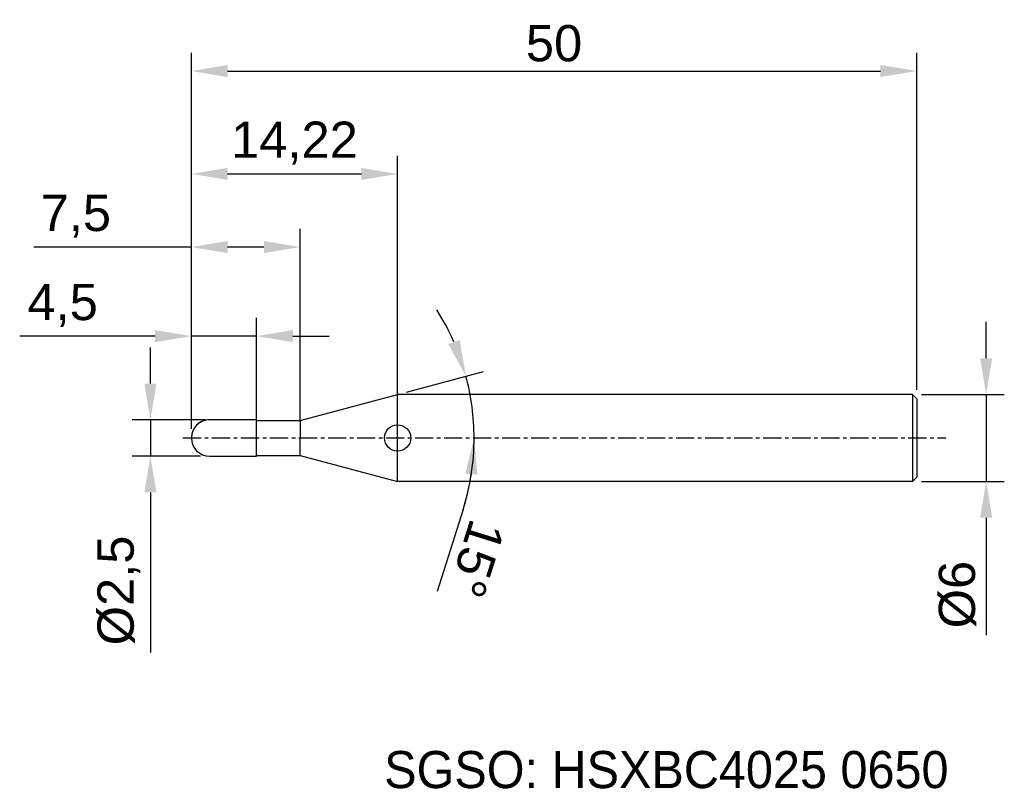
# Model space of a CAD drawing. Header units: millimetres. Extents: x 7882.1 to 7949.9, y 6079.1 to 6132.1.
import ezdxf
from ezdxf.enums import TextEntityAlignment as Align

# ---------------------------------------------------------------- set-up
doc = ezdxf.new("R2010")
doc.units = ezdxf.units.MM
doc.linetypes.add('CENTER', pattern=[2, 1.25, -0.25, 0.25, -0.25])
for name, color, linetype, lineweight in [('1', 4, 'Continuous', 25), ('SK1', 4, 'Continuous', 25), ('SK4', 2, 'Continuous', 25), ('SK6', 5, 'Continuous', 25)]:
    doc.layers.add(name, color=color, linetype=linetype, lineweight=lineweight)
doc.styles.add('MS PGothic', font='txt')
doc.styles.get("Standard").update_dxf_attribs({"font": 'arial.ttf'})
doc.dimstyles.new('ISO-25', dxfattribs={"dimtxt": 2.5, "dimasz": 2.5, "dimexe": 1.25, "dimexo": 0.625, "dimtad": 1, "dimtxsty": 'Standard', "dimcen": 2.5, "dimadec": 0, "dimazin": 0, "dimtfac": 1, "dimtmove": 0, "dimatfit": 3, "dimfxl": 1, "dimarcsym": 0})

# ---------------------------------------------------------------- blocks, each defined once
blk = doc.blocks.new('*D27')
at = {"color": 0, "linetype": 'ByBlock', "lineweight": -2, "transparency": 16777216}
for p, q in [((7948.697, 6108.788), (7948.697, 6111.288)), ((7944.237, 6106.288), (7949.947, 6106.288)), ((7948.697, 6106.288), (7948.697, 6100.288)), ((7944.237, 6100.288), (7949.947, 6100.288)), ((7948.697, 6097.788), (7948.697, 6089.681))]:
    blk.add_line(p, q, dxfattribs=at)
at = {"color": 0, "linetype": 'ByBlock', "transparency": 16777216}
for points in [[(7948.28, 6108.788), (7949.114, 6108.788), (7948.697, 6106.288)], [(7948.28, 6097.788), (7949.114, 6097.788), (7948.697, 6100.288)]]:
    blk.add_solid(points, dxfattribs=at)
at = {"layer": 'Defpoints', "color": 0, "linetype": 'ByBlock', "transparency": 16777216}
for p in [(7943.612, 6106.288), (7943.612, 6100.288), (7948.697, 6100.288)]:
    blk.add_point(p, dxfattribs=at)
at = {"color": 0, "linetype": 'ByBlock', "transparency": 16777216, "insert": (7946.726, 6092.485), "char_height": 2.5, "attachment_point": 5, "rotation": 90}
blk.add_mtext('{\\fArial|b0|i0|c134|p34;%%C}6', dxfattribs=at)
blk = doc.blocks.new('*D28')
at = {"color": 0, "linetype": 'ByBlock', "lineweight": -2, "transparency": 16777216}
for p, q in [((7891.09, 6107.038), (7891.09, 6109.538)), ((7894.876, 6104.538), (7889.84, 6104.538)), ((7891.09, 6104.538), (7891.09, 6102.038)), ((7894.537, 6102.038), (7889.84, 6102.038)), ((7891.09, 6099.538), (7891.09, 6088.498))]:
    blk.add_line(p, q, dxfattribs=at)
at = {"color": 0, "linetype": 'ByBlock', "transparency": 16777216}
for points in [[(7890.673, 6107.038), (7891.506, 6107.038), (7891.09, 6104.538)], [(7890.673, 6099.538), (7891.506, 6099.538), (7891.09, 6102.038)]]:
    blk.add_solid(points, dxfattribs=at)
at = {"layer": 'Defpoints', "color": 0, "linetype": 'ByBlock', "transparency": 16777216}
for p in [(7895.501, 6104.538), (7891.09, 6102.038), (7895.162, 6102.038)]:
    blk.add_point(p, dxfattribs=at)
at = {"color": 0, "linetype": 'ByBlock', "transparency": 16777216, "insert": (7888.921, 6092.768), "char_height": 2.5, "attachment_point": 5, "rotation": 90}
blk.add_mtext('{\\fArial|b0|i0|c134|p34;%%C}2,5', dxfattribs=at)
blk = doc.blocks.new('*D29')
at = {"color": 0, "linetype": 'ByBlock', "lineweight": -2, "transparency": 16777216}
for p, q in [((7893.912, 6103.913), (7893.912, 6111.563)), ((7898.412, 6104.142), (7898.412, 6111.563)), ((7891.412, 6110.313), (7882.08, 6110.313)), ((7898.412, 6110.313), (7893.912, 6110.313)), ((7900.912, 6110.313), (7903.412, 6110.313))]:
    blk.add_line(p, q, dxfattribs=at)
at = {"color": 0, "linetype": 'ByBlock', "transparency": 16777216}
for points in [[(7891.412, 6110.73), (7891.412, 6109.897), (7893.912, 6110.313)], [(7900.912, 6110.73), (7900.912, 6109.897), (7898.412, 6110.313)]]:
    blk.add_solid(points, dxfattribs=at)
at = {"layer": 'Defpoints', "color": 0, "linetype": 'ByBlock', "transparency": 16777216}
for p in [(7898.412, 6110.313), (7893.912, 6103.288), (7898.412, 6103.517)]:
    blk.add_point(p, dxfattribs=at)
at = {"color": 0, "linetype": 'ByBlock', "transparency": 16777216, "insert": (7885.041, 6112.435), "char_height": 2.5, "attachment_point": 5}
blk.add_mtext('4,5', dxfattribs=at)
blk = doc.blocks.new('*D30')
at = {"color": 0, "linetype": 'ByBlock', "lineweight": -2, "transparency": 16777216}
for p, q in [((7893.912, 6103.913), (7893.912, 6117.706)), ((7901.412, 6104.513), (7901.412, 6117.706)), ((7893.912, 6116.456), (7883.051, 6116.456)), ((7898.912, 6116.456), (7896.412, 6116.456))]:
    blk.add_line(p, q, dxfattribs=at)
at = {"color": 0, "linetype": 'ByBlock', "transparency": 16777216}
for points in [[(7896.412, 6116.873), (7896.412, 6116.04), (7893.912, 6116.456)], [(7898.912, 6116.873), (7898.912, 6116.04), (7901.412, 6116.456)]]:
    blk.add_solid(points, dxfattribs=at)
at = {"layer": 'Defpoints', "color": 0, "linetype": 'ByBlock', "transparency": 16777216}
for p in [(7901.412, 6116.456), (7893.912, 6103.288), (7901.412, 6103.888)]:
    blk.add_point(p, dxfattribs=at)
at = {"color": 0, "linetype": 'ByBlock', "transparency": 16777216, "insert": (7885.951, 6118.578), "char_height": 2.5, "attachment_point": 5}
blk.add_mtext('7,5', dxfattribs=at)
blk = doc.blocks.new('*D31')
at = {"color": 0, "linetype": 'ByBlock', "lineweight": -2, "transparency": 16777216}
for p, q in [((7893.912, 6103.913), (7893.912, 6122.751)), ((7908.129, 6106.109), (7908.129, 6122.751)), ((7896.412, 6121.501), (7905.629, 6121.501))]:
    blk.add_line(p, q, dxfattribs=at)
at = {"color": 0, "linetype": 'ByBlock', "transparency": 16777216}
for points in [[(7896.412, 6121.918), (7896.412, 6121.085), (7893.912, 6121.501)], [(7905.629, 6121.918), (7905.629, 6121.085), (7908.129, 6121.501)]]:
    blk.add_solid(points, dxfattribs=at)
at = {"layer": 'Defpoints', "color": 0, "linetype": 'ByBlock', "transparency": 16777216}
for p in [(7908.129, 6121.501), (7908.129, 6105.484), (7893.912, 6103.288)]:
    blk.add_point(p, dxfattribs=at)
at = {"color": 0, "linetype": 'ByBlock', "transparency": 16777216, "insert": (7901.02, 6123.629), "char_height": 2.5, "attachment_point": 5}
blk.add_mtext('14,22', dxfattribs=at)
blk = doc.blocks.new('*D32')
at = {"color": 0, "linetype": 'ByBlock', "lineweight": -2, "transparency": 16777216}
for p, q in [((7893.912, 6103.913), (7893.912, 6129.848)), ((7943.912, 6106.613), (7943.912, 6129.848)), ((7896.412, 6128.598), (7941.412, 6128.598))]:
    blk.add_line(p, q, dxfattribs=at)
at = {"color": 0, "linetype": 'ByBlock', "transparency": 16777216}
for points in [[(7896.412, 6129.014), (7896.412, 6128.181), (7893.912, 6128.598)], [(7941.412, 6129.014), (7941.412, 6128.181), (7943.912, 6128.598)]]:
    blk.add_solid(points, dxfattribs=at)
at = {"layer": 'Defpoints', "color": 0, "linetype": 'ByBlock', "transparency": 16777216}
for p in [(7943.912, 6128.598), (7943.912, 6105.988), (7893.912, 6103.288)]:
    blk.add_point(p, dxfattribs=at)
at = {"color": 0, "linetype": 'ByBlock', "transparency": 16777216, "insert": (7918.912, 6130.499), "char_height": 2.5, "attachment_point": 5}
blk.add_mtext('50', dxfattribs=at)
blk = doc.blocks.new('*D39')
at = {"color": 0, "linetype": 'ByBlock', "lineweight": -2, "transparency": 16777216}
for p, q in [((7908.733, 6106.45), (7914.047, 6107.874)), ((7912.642, 6098.346), (7910.866, 6092.7))]:
    blk.add_line(p, q, dxfattribs=at)
for start, end in [(23.70639, 32.41277), (360, 15), (342.53645, 360), (342.58723, 351.29361)]:
    blk.add_arc((7896.933, 6103.288), 16.468, start, end, dxfattribs=at)
at = {"color": 0, "linetype": 'ByBlock', "transparency": 16777216}
for points in [[(7912.405, 6110.047), (7911.618, 6109.771), (7912.84, 6107.55)], [(7912.796, 6100.827), (7913.627, 6100.764), (7913.401, 6103.288)]]:
    blk.add_solid(points, dxfattribs=at)
at = {"layer": 'Defpoints', "color": 0, "linetype": 'ByBlock', "transparency": 16777216}
for p in [(7908.129, 6106.288), (7913.151, 6106.148), (7901.412, 6104.488), (7893.331, 6103.288), (7945.909, 6103.288)]:
    blk.add_point(p, dxfattribs=at)
at = {"color": 0, "linetype": 'ByBlock', "transparency": 16777216, "insert": (7913.568, 6094.952), "char_height": 2.5, "attachment_point": 5, "rotation": 252.53645}
blk.add_mtext('15°', dxfattribs=at)

msp = doc.modelspace()

# ---------------------------------------------------------------- linework, layer by layer
at = {"color": 4, "linetype": 'ByBlock'}
for p, q in [((7901.412, 6104.488), (7908.129, 6106.288)), ((7908.129, 6100.288), (7908.129, 6106.288)), ((7898.412, 6104.538), (7895.162, 6104.538)), ((7898.412, 6102.038), (7898.412, 6104.538)), ((7898.412, 6104.488), (7901.412, 6104.488)), ((7901.412, 6104.488), (7901.412, 6103.288)), ((7901.412, 6102.088), (7901.412, 6103.288)), ((7898.412, 6102.088), (7901.412, 6102.088)), ((7901.412, 6102.088), (7908.129, 6100.288))]:
    msp.add_line(p, q, dxfattribs=at)
msp.add_arc((7895.162, 6103.288), 1.25, 90, 270, dxfattribs=at)
at = {"layer": '1', "color": 4, "linetype": 'Continuous'}
msp.add_circle((7908.129, 6103.288), 0.908, dxfattribs=at)
at = {"layer": 'SK1', "linetype": 'Continuous'}
for p, q in [((7943.612, 6106.288), (7908.129, 6106.288)), ((7943.612, 6106.288), (7943.912, 6105.988)), ((7943.612, 6106.288), (7943.612, 6100.288)), ((7943.912, 6105.988), (7943.912, 6100.588)), ((7943.912, 6100.588), (7943.612, 6100.288)), ((7943.612, 6100.288), (7908.129, 6100.288))]:
    msp.add_line(p, q, dxfattribs=at)
at = {"layer": 'SK1', "color": 4, "linetype": 'Continuous'}
msp.add_line((7895.162, 6102.038), (7898.412, 6102.038), dxfattribs=at)
msp.add_arc((7895.162, 6103.288), 1.25, 90, 180.00001, dxfattribs=at)
at = {"layer": 'SK4', "linetype": 'CENTER'}
msp.add_line((7893.331, 6103.288), (7945.909, 6103.288), dxfattribs=at)

# ---------------------------------------------------------------- texts
at = {"layer": 'SK6', "color": 5, "linetype": 'Continuous', "style": 'MS PGothic'}
msp.add_text('SGSO: HSXBC4025 0650', height=2.55961, dxfattribs=at).set_placement((7907.202, 6078.369), align=Align.BOTTOM_LEFT)

# ---------------------------------------------------------------- dimensions: what is measured, and where the dimension line sits
at = {"linetype": 'ByBlock'}
for base, p2, picture, middle in [((7943.912, 6128.598), (7943.912, 6105.988), '*D32', (7918.912, 6130.499)), ((7908.129, 6121.501), (7908.129, 6105.484), '*D31', (7901.02, 6123.629))]:
    dim = msp.add_linear_dim(base=base, p1=(7893.912, 6103.288), p2=p2, dimstyle='ISO-25', dxfattribs=at)
    dim.commit()
    dim.dimension.update_dxf_attribs({"geometry": picture, "text_midpoint": middle})
for base, p2, picture, middle in [((7901.412, 6116.456), (7901.412, 6103.888), '*D30', (7885.951, 6116.456)), ((7898.412, 6110.313), (7898.412, 6103.517), '*D29', (7885.041, 6110.313))]:
    dim = msp.add_linear_dim(base=base, p1=(7893.912, 6103.288), p2=p2, dimstyle='ISO-25', dxfattribs=at)
    dim.commit()
    dim.dimension.update_dxf_attribs({"geometry": picture, "text_midpoint": middle, "dimtype": 160})
dim = msp.add_angular_dim_2l(base=(7913.151, 6106.148), line1=((7901.412, 6104.488), (7908.129, 6106.288)), line2=((7893.331, 6103.288), (7945.909, 6103.288)), dimstyle='ISO-25', dxfattribs=at)
dim.commit()
dim.dimension.update_dxf_attribs({"geometry": '*D39', "text_midpoint": (7913.568, 6094.952)})
dim = msp.add_linear_dim(base=(7948.697, 6100.288), p1=(7943.612, 6106.288), p2=(7943.612, 6100.288), angle=90, text='{\\fArial|b0|i0|c134|p34;%%C}<>', dimstyle='ISO-25', dxfattribs=at)
dim.commit()
dim.dimension.update_dxf_attribs({"geometry": '*D27', "text_midpoint": (7948.697, 6092.485), "dimtype": 160})
dim = msp.add_linear_dim(base=(7891.09, 6102.038), p1=(7895.501, 6104.538), p2=(7895.162, 6102.038), angle=90, text='{\\fArial|b0|i0|c134|p34;%%C}<>', dimstyle='ISO-25', dxfattribs=at)
dim.commit()
dim.dimension.update_dxf_attribs({"geometry": '*D28', "text_midpoint": (7888.921, 6092.768)})

doc.saveas('drawing.dxf')
